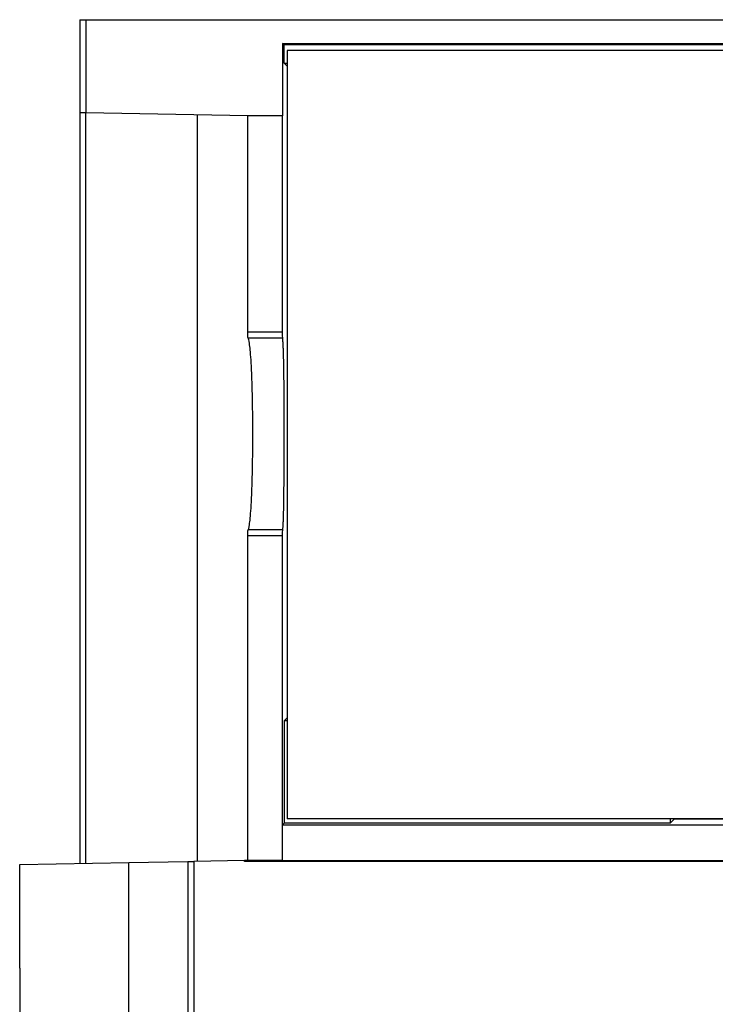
# Model space of a CAD drawing. Header units: inches. Extents: x -14 to 103, y 245 to 378.
# Tile 2 of 5: x -14 to 33, y 313 to 378. Entities that reach past the tile are written whole.
import ezdxf

# ---------------------------------------------------------------- set-up
doc = ezdxf.new("R2010")
doc.units = ezdxf.units.IN
doc.header["$MEASUREMENT"] = 0

# ---------------------------------------------------------------- blocks, each defined once
blk = doc.blocks.new('block 103')
at = {"color": 7, "lineweight": 25}
blk.add_lwpolyline([(-2.43, 322.132), (-2.43, 311.802)], dxfattribs=at)
blk = doc.blocks.new('block 104')
at = {"color": 7, "lineweight": 25}
blk.add_lwpolyline([(-2.43, 322.132), (-2.03, 322.139)], dxfattribs=at)
blk = doc.blocks.new('block 105')
at = {"color": 7, "lineweight": 25}
blk.add_lwpolyline([(-2.03, 322.139), (-2.03, 311.802)], dxfattribs=at)
blk = doc.blocks.new('block 116')
at = {"color": 7, "lineweight": 25}
blk.add_lwpolyline([(1.36, 322.132), (1.36, 322.198)], dxfattribs=at)
blk = doc.blocks.new('block 117')
at = {"color": 7, "lineweight": 25}
blk.add_lwpolyline([(87.38, 322.132), (1.36, 322.132)], dxfattribs=at)
blk = doc.blocks.new('block 120')
at = {"color": 7, "lineweight": 25}
blk.add_lwpolyline([(1.36, 322.198), (-2.03, 322.139)], dxfattribs=at)
blk = doc.blocks.new('block 121')
at = {"color": 7, "lineweight": 25}
blk.add_lwpolyline([(1.57, 322.202), (1.36, 322.132)], dxfattribs=at)
blk = doc.blocks.new('block 122')
at = {"color": 7, "lineweight": 25}
blk.add_lwpolyline([(3.89, 322.202), (84.77, 322.202)], dxfattribs=at)
blk = doc.blocks.new('block 127')
at = {"color": 7, "lineweight": 25}
blk.add_lwpolyline([(1.57, 322.202), (1.36, 322.198)], dxfattribs=at)
blk = doc.blocks.new('block 223')
at = {"color": 7, "lineweight": 25}
blk.add_lwpolyline([(3.994, 331.506), (4.193, 331.704)], dxfattribs=at)
blk = doc.blocks.new('block 224')
at = {"color": 7, "lineweight": 25}
blk.add_lwpolyline([(3.994, 331.506), (3.994, 324.683)], dxfattribs=at)
blk = doc.blocks.new('block 225')
at = {"color": 7, "lineweight": 25}
blk.add_lwpolyline([(3.994, 324.683), (3.892, 324.581)], dxfattribs=at)
blk = doc.blocks.new('block 226')
at = {"color": 7, "lineweight": 25}
blk.add_lwpolyline([(3.892, 322.202), (3.892, 324.581)], dxfattribs=at)
blk = doc.blocks.new('block 227')
at = {"color": 7, "lineweight": 25}
blk.add_lwpolyline([(3.892, 322.202), (3.89, 322.202)], dxfattribs=at)
blk = doc.blocks.new('block 228')
at = {"color": 7, "lineweight": 25}
blk.add_lwpolyline([(3.89, 322.202), (3.89, 343.813)], dxfattribs=at)
blk = doc.blocks.new('block 229')
at = {"color": 7, "lineweight": 25}
blk.add_open_spline([(3.89, 343.813), (3.89, 343.914), (3.891, 344.015), (3.892, 344.088), (3.893, 344.161), (3.895, 344.207), (3.897, 344.213)], degree=3, knots=[0, 0, 0, 0, 1, 1, 1, 2, 2, 2, 2], dxfattribs=at)
blk = doc.blocks.new('block 230')
at = {"color": 7, "lineweight": 25}
blk.add_open_spline([(3.897, 344.213), (3.898, 344.218), (3.899, 344.223), (3.901, 344.23), (3.902, 344.237), (3.903, 344.245), (3.905, 344.255), (3.906, 344.265), (3.907, 344.277), (3.909, 344.29), (3.91, 344.304), (3.912, 344.319), (3.913, 344.335), (3.915, 344.352), (3.916, 344.371), (3.918, 344.391), (3.92, 344.412), (3.921, 344.435), (3.923, 344.459), (3.924, 344.484), (3.926, 344.511), (3.928, 344.539), (3.929, 344.569), (3.931, 344.6), (3.933, 344.633), (3.934, 344.668), (3.936, 344.704), (3.937, 344.742), (3.939, 344.781), (3.941, 344.822), (3.942, 344.865), (3.944, 344.909), (3.946, 344.956), (3.947, 345.004), (3.949, 345.054), (3.95, 345.106), (3.952, 345.16), (3.954, 345.216), (3.955, 345.274), (3.957, 345.334), (3.958, 345.395), (3.96, 345.459), (3.961, 345.525), (3.962, 345.593), (3.964, 345.663), (3.965, 345.735), (3.966, 345.809), (3.967, 345.885), (3.968, 345.963), (3.969, 346.043), (3.97, 346.126), (3.971, 346.21), (3.974, 346.462), (3.978, 346.734), (3.982, 347.021), (3.986, 347.403), (3.991, 347.812), (3.994, 348.24), (3.997, 348.621), (3.999, 349.016), (4, 349.419), (4.001, 349.808), (4.002, 350.205), (4.002, 350.601), (4.002, 350.997), (4.001, 351.393), (4, 351.782), (3.999, 352.186), (3.997, 352.581), (3.994, 352.962), (3.992, 353.326), (3.989, 353.676), (3.985, 354.007), (3.981, 354.359), (3.977, 354.69), (3.971, 354.992), (3.969, 355.151), (3.966, 355.303), (3.963, 355.446), (3.96, 355.583), (3.957, 355.712), (3.953, 355.832), (3.95, 355.947), (3.947, 356.054), (3.943, 356.153), (3.94, 356.247), (3.937, 356.333), (3.933, 356.413), (3.93, 356.487), (3.927, 356.555), (3.924, 356.616), (3.921, 356.674), (3.918, 356.726), (3.915, 356.77), (3.913, 356.813), (3.91, 356.849), (3.908, 356.88), (3.906, 356.909), (3.903, 356.934), (3.902, 356.952), (3.9, 356.969), (3.898, 356.98), (3.897, 356.991)], degree=3, knots=[0, 0, 0, 0, 1, 1, 1, 2, 2, 2, 3, 3, 3, 4, 4, 4, 5, 5, 5, 6, 6, 6, 7, 7, 7, 8, 8, 8, 9, 9, 9, 10, 10, 10, 11, 11, 11, 12, 12, 12, 13, 13, 13, 14, 14, 14, 15, 15, 15, 16, 16, 16, 17, 17, 17, 18, 18, 18, 19, 19, 19, 20, 20, 20, 21, 21, 21, 22, 22, 22, 23, 23, 23, 24, 24, 24, 25, 25, 25, 26, 26, 26, 27, 27, 27, 28, 28, 28, 29, 29, 29, 30, 30, 30, 31, 31, 31, 32, 32, 32, 33, 33, 33, 34, 34, 34, 34], dxfattribs=at)
blk = doc.blocks.new('block 231')
at = {"color": 7, "lineweight": 25}
blk.add_open_spline([(3.897, 356.991), (3.895, 356.996), (3.893, 357.042), (3.892, 357.115), (3.891, 357.189), (3.89, 357.289), (3.89, 357.39)], degree=3, knots=[0, 0, 0, 0, 1, 1, 1, 2, 2, 2, 2], dxfattribs=at)
blk = doc.blocks.new('block 232')
at = {"color": 7, "lineweight": 25}
blk.add_lwpolyline([(3.89, 357.39), (3.89, 371.802)], dxfattribs=at)
blk = doc.blocks.new('block 233')
at = {"color": 7, "lineweight": 25}
blk.add_lwpolyline([(3.89, 371.802), (3.892, 371.802)], dxfattribs=at)
blk = doc.blocks.new('block 234')
at = {"color": 7, "lineweight": 25}
blk.add_lwpolyline([(3.892, 376.624), (3.892, 371.802)], dxfattribs=at)
blk = doc.blocks.new('block 235')
at = {"color": 7, "lineweight": 25}
blk.add_lwpolyline([(3.994, 376.522), (3.892, 376.624)], dxfattribs=at)
blk = doc.blocks.new('block 236')
at = {"color": 7, "lineweight": 25}
blk.add_lwpolyline([(3.994, 375.298), (3.994, 376.522)], dxfattribs=at)
blk = doc.blocks.new('block 237')
at = {"color": 7, "lineweight": 25}
blk.add_lwpolyline([(4.193, 375.099), (3.994, 375.298)], dxfattribs=at)
blk = doc.blocks.new('block 238')
at = {"color": 7, "lineweight": 25}
blk.add_open_spline([(1.59, 356.991), (1.587, 356.993), (1.585, 357.004), (1.583, 357.025), (1.58, 357.046), (1.578, 357.077), (1.576, 357.115), (1.574, 357.154), (1.572, 357.2), (1.571, 357.247), (1.57, 357.295), (1.57, 357.344), (1.57, 357.39)], degree=3, knots=[0, 0, 0, 0, 1, 1, 1, 2, 2, 2, 3, 3, 3, 4, 4, 4, 4], dxfattribs=at)
blk = doc.blocks.new('block 239')
at = {"color": 7, "lineweight": 25}
blk.add_lwpolyline([(3.89, 357.39), (1.57, 357.39)], dxfattribs=at)
blk = doc.blocks.new('block 240')
at = {"color": 7, "lineweight": 25}
blk.add_lwpolyline([(3.897, 356.991), (1.59, 356.991)], dxfattribs=at)
blk = doc.blocks.new('block 241')
at = {"color": 7, "lineweight": 25}
blk.add_open_spline([(1.57, 343.813), (1.57, 343.859), (1.57, 343.908), (1.571, 343.956), (1.572, 344.003), (1.574, 344.049), (1.576, 344.088), (1.578, 344.126), (1.58, 344.157), (1.583, 344.178), (1.585, 344.199), (1.587, 344.21), (1.59, 344.213)], degree=3, knots=[0, 0, 0, 0, 1, 1, 1, 2, 2, 2, 3, 3, 3, 4, 4, 4, 4], dxfattribs=at)
blk = doc.blocks.new('block 242')
at = {"color": 7, "lineweight": 25}
blk.add_lwpolyline([(3.897, 344.213), (1.59, 344.213)], dxfattribs=at)
blk = doc.blocks.new('block 243')
at = {"color": 7, "lineweight": 25}
blk.add_lwpolyline([(3.89, 343.813), (1.57, 343.813)], dxfattribs=at)
blk = doc.blocks.new('block 244')
at = {"color": 7, "lineweight": 25}
blk.add_lwpolyline([(1.57, 357.39), (1.57, 371.802)], dxfattribs=at)
blk = doc.blocks.new('block 245')
at = {"color": 7, "lineweight": 25}
blk.add_lwpolyline([(3.89, 371.802), (1.57, 371.802)], dxfattribs=at)
blk = doc.blocks.new('block 246')
at = {"color": 7, "lineweight": 25}
blk.add_lwpolyline([(1.57, 322.202), (1.57, 343.813)], dxfattribs=at)
blk = doc.blocks.new('block 247')
at = {"color": 7, "lineweight": 25}
blk.add_lwpolyline([(3.89, 322.202), (1.57, 322.202)], dxfattribs=at)
blk = doc.blocks.new('block 255')
at = {"color": 7, "lineweight": 25}
blk.add_lwpolyline([(84.666, 376.522), (3.994, 376.522)], dxfattribs=at)
blk = doc.blocks.new('block 256')
at = {"color": 7, "lineweight": 25}
blk.add_lwpolyline([(3.892, 376.624), (84.768, 376.624)], dxfattribs=at)
blk = doc.blocks.new('block 257')
at = {"color": 7, "lineweight": 25}
blk.add_lwpolyline([(1.57, 371.802), (-9.23, 371.99)], dxfattribs=at)
blk = doc.blocks.new('block 258')
at = {"color": 7, "lineweight": 25}
blk.add_lwpolyline([(-9.23, 378.202), (-9.23, 371.99)], dxfattribs=at)
blk = doc.blocks.new('block 259')
at = {"color": 7, "lineweight": 25}
blk.add_lwpolyline([(-9.23, 378.202), (97.97, 378.202)], dxfattribs=at)
blk = doc.blocks.new('block 261')
at = {"color": 7, "lineweight": 25}
blk.add_lwpolyline([(84.307, 324.981), (4.193, 324.981)], dxfattribs=at)
blk = doc.blocks.new('block 318')
at = {"color": 7, "lineweight": 25}
blk.add_lwpolyline([(4.193, 376.139), (4.193, 324.981)], dxfattribs=at)
blk = doc.blocks.new('block 319')
at = {"color": 7, "lineweight": 25}
blk.add_lwpolyline([(84.307, 376.139), (4.193, 376.139)], dxfattribs=at)
blk = doc.blocks.new('block 321')
at = {"color": 7, "lineweight": 25}
blk.add_lwpolyline([(-9.63, 378.202), (-9.63, 371.997)], dxfattribs=at)
blk = doc.blocks.new('block 322')
at = {"color": 7, "lineweight": 25}
blk.add_lwpolyline([(-9.23, 371.99), (-9.63, 371.997)], dxfattribs=at)
blk = doc.blocks.new('block 323')
at = {"color": 7, "lineweight": 25}
blk.add_lwpolyline([(-9.63, 378.202), (-9.23, 378.202)], dxfattribs=at)
blk = doc.blocks.new('block 324')
at = {"color": 7, "lineweight": 25}
blk.add_lwpolyline([(29.706, 324.683), (3.994, 324.683)], dxfattribs=at)
blk = doc.blocks.new('block 325')
at = {"color": 7, "lineweight": 25}
blk.add_lwpolyline([(30.002, 324.978), (29.706, 324.683)], dxfattribs=at)
blk = doc.blocks.new('block 326')
at = {"color": 7, "lineweight": 25}
blk.add_lwpolyline([(3.892, 324.581), (84.768, 324.581)], dxfattribs=at)
blk = doc.blocks.new('block 328')
at = {"color": 7, "lineweight": 25}
blk.add_open_spline([(1.59, 344.213), (1.618, 344.244), (1.649, 344.344), (1.682, 344.568), (1.698, 344.679), (1.715, 344.822), (1.733, 345.003), (1.75, 345.184), (1.767, 345.403), (1.784, 345.665), (1.8, 345.927), (1.816, 346.231), (1.831, 346.579), (1.846, 346.927), (1.859, 347.317), (1.87, 347.743), (1.881, 348.17), (1.89, 348.631), (1.896, 349.114), (1.902, 349.596), (1.905, 350.099), (1.905, 350.602), (1.905, 351.104), (1.902, 351.607), (1.896, 352.089), (1.89, 352.572), (1.881, 353.034), (1.87, 353.46), (1.859, 353.886), (1.846, 354.277), (1.831, 354.624), (1.816, 354.972), (1.8, 355.277), (1.784, 355.539), (1.767, 355.8), (1.75, 356.019), (1.733, 356.2), (1.715, 356.381), (1.698, 356.524), (1.682, 356.636), (1.649, 356.859), (1.618, 356.959), (1.59, 356.991)], degree=3, knots=[0, 0, 0, 0, 1, 1, 1, 2, 2, 2, 3, 3, 3, 4, 4, 4, 5, 5, 5, 6, 6, 6, 7, 7, 7, 8, 8, 8, 9, 9, 9, 10, 10, 10, 11, 11, 11, 12, 12, 12, 13, 13, 13, 14, 14, 14, 14], dxfattribs=at)
blk = doc.blocks.new('block 334')
at = {"color": 7, "lineweight": 25}
blk.add_lwpolyline([(-6.36, 311.802), (-6.36, 322.063)], dxfattribs=at)
blk = doc.blocks.new('block 336')
at = {"color": 7, "lineweight": 25}
blk.add_lwpolyline([(-6.36, 322.063), (-2.43, 322.132)], dxfattribs=at)
blk = doc.blocks.new('block 348')
at = {"color": 7, "lineweight": 25}
blk.add_lwpolyline([(30.002, 324.978), (84.37, 324.978)], dxfattribs=at)
blk = doc.blocks.new('block 349')
at = {"color": 7, "lineweight": 25}
blk.add_lwpolyline([(30.002, 324.981), (30.002, 324.978)], dxfattribs=at)
blk = doc.blocks.new('block 352')
at = {"color": 7, "lineweight": 25}
blk.add_lwpolyline([(3.994, 375.298), (4.193, 375.298)], dxfattribs=at)
blk = doc.blocks.new('block 355')
at = {"color": 7, "lineweight": 25}
blk.add_lwpolyline([(29.706, 324.981), (29.706, 324.683)], dxfattribs=at)
blk = doc.blocks.new('block 356')
at = {"color": 7, "lineweight": 25}
blk.add_lwpolyline([(4.193, 331.506), (3.994, 331.506)], dxfattribs=at)
blk = doc.blocks.new('block 371')
at = {"color": 7, "lineweight": 25}
blk.add_lwpolyline([(-13.63, 315.016), (-13.63, 321.936)], dxfattribs=at)
blk = doc.blocks.new('block 372')
at = {"color": 7, "lineweight": 25}
blk.add_lwpolyline([(-13.63, 313.388), (-13.63, 311.802)], dxfattribs=at)
blk = doc.blocks.new('block 373')
at = {"color": 7, "lineweight": 25}
blk.add_lwpolyline([(-13.63, 315.016), (-13.63, 313.388)], dxfattribs=at)
blk = doc.blocks.new('block 375')
at = {"color": 7, "lineweight": 25}
blk.add_lwpolyline([(-13.63, 321.936), (-6.36, 322.063)], dxfattribs=at)
blk = doc.blocks.new('block 381')
at = {"color": 7, "lineweight": 25}
blk.add_lwpolyline([(-13.63, 315.016), (-13.63, 313.388)], dxfattribs=at)
blk = doc.blocks.new('block 428')
at = {"color": 7, "lineweight": 25}
blk.add_lwpolyline([(-1.796, 371.86), (-1.796, 322.143)], dxfattribs=at)
blk = doc.blocks.new('block 441')
at = {"color": 7, "lineweight": 25}
blk.add_lwpolyline([(-9.237, 371.99), (-9.237, 322.013)], dxfattribs=at)
blk = doc.blocks.new('block 443')
at = {"color": 7, "lineweight": 25}
blk.add_lwpolyline([(-9.63, 371.997), (-9.63, 322.006)], dxfattribs=at)

msp = doc.modelspace()

# ---------------------------------------------------------------- block references
for name in ['block 321', 'block 323', 'block 258', 'block 259', 'block 234', 'block 235', 'block 256', 'block 236', 'block 255', 'block 318', 'block 319', 'block 237', 'block 352', 'block 322', 'block 443', 'block 441', 'block 257', 'block 428', 'block 244', 'block 245', 'block 232', 'block 233', 'block 238', 'block 239', 'block 240', 'block 328', 'block 231', 'block 230', 'block 241', 'block 243', 'block 246', 'block 242', 'block 229', 'block 228', 'block 223', 'block 224', 'block 356', 'block 225', 'block 324', 'block 261', 'block 355', 'block 325', 'block 349', 'block 348', 'block 226', 'block 326', 'block 375', 'block 336', 'block 334', 'block 104', 'block 103', 'block 120', 'block 105', 'block 121', 'block 127', 'block 116', 'block 117', 'block 247', 'block 122', 'block 227', 'block 371', 'block 373', 'block 381', 'block 372']:
    msp.add_blockref(name, (0, 0))

doc.saveas('drawing.dxf')
